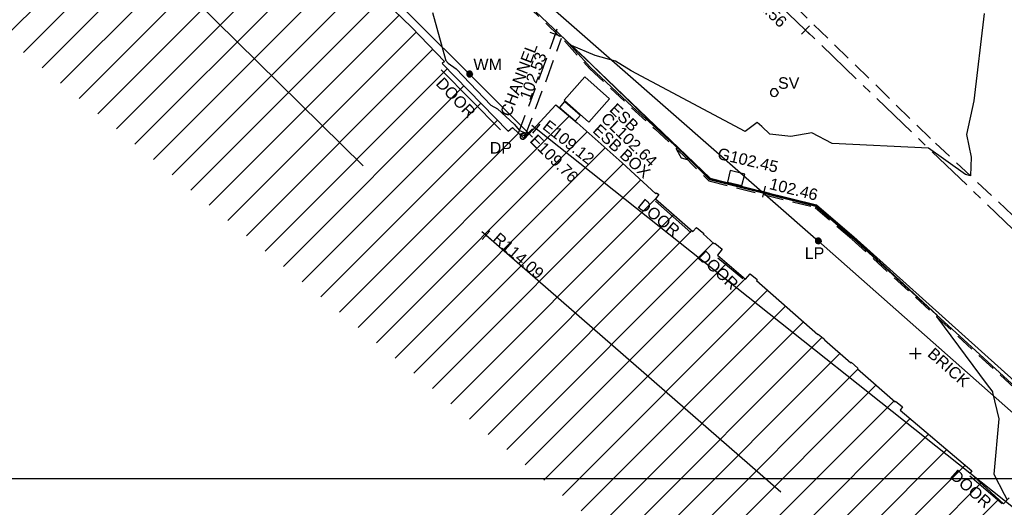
# Model space of a CAD drawing. Extents: x 635157 to 635442, y 694407 to 694910.
# Tile 72 of 104: x 635325 to 635351, y 694564 to 694577. Entities that reach past the tile are written whole.
import ezdxf

# ---------------------------------------------------------------- set-up
doc = ezdxf.new("R2010")
doc.units = 0
doc.header["$MEASUREMENT"] = 0
doc.linetypes.add('CENTER', pattern=[2, 1.25, -0.25, 0.25, -0.25])
doc.linetypes.add('DASHED', pattern=[0.75, 0.5, -0.25])
doc.layers.get('0').update_dxf_attribs({"color": 12, "linetype": 'CONTINUOUS'})
for name, color, linetype in [('BUILDING', 5, 'CONTINUOUS'), ('CHANGE_OF_SURFACE', 7, 'DASHED'), ('CHANNEL', 151, 'DASHED'), ('CHANNEL_LVL', 151, 'CONTINUOUS'), ('CHANNEL_TXT', 151, 'CONTINUOUS'), ('CONTOURS_MINOR', 132, 'CONTINUOUS'), ('DOOR', 7, 'CONTINUOUS'), ('DOOR_TXT', 7, 'CONTINUOUS'), ('DOWNPIPE', 151, 'CONTINUOUS'), ('DOWNPIPE_TXT', 151, 'CONTINUOUS'), ('EAVE', 3, 'CONTINUOUS'), ('EAVE_LVL', 3, 'CONTINUOUS'), ('ESB_BOX', 1, 'CONTINUOUS'), ('ESB_BOX_TXT', 1, 'CONTINUOUS'), ('ESB_COVER', 1, 'CONTINUOUS'), ('ESB_COVER_RMK', 1, 'CONTINUOUS'), ('GULLY', 151, 'CONTINUOUS'), ('GULLY_LVL', 151, 'CONTINUOUS'), ('HATCHING', 4, 'CONTINUOUS'), ('KERB_BOTTOM', 172, 'CONTINUOUS'), ('KERB_BOTTOM_LVL', 172, 'CONTINUOUS'), ('KERB_TOP', 2, 'CONTINUOUS'), ('LAMPPOST', 6, 'CONTINUOUS'), ('LAMPPOST_TXT', 6, 'CONTINUOUS'), ('LAYOUTS', 9, 'CONTINUOUS'), ('MARKINGS_DASHED_WHITE', 9, 'DASHED'), ('OVERHEAD_ELECTRIC', 1, 'OH_ELEC'), ('RIDGE', 6, 'CONTINUOUS'), ('RIDGE_LVL', 6, 'CONTINUOUS'), ('ROAD_CROWNLINE', 212, 'CENTER'), ('ROAD_CROWNLINE_LVL', 212, 'CONTINUOUS'), ('SLUICEVALVE', 5, 'CONTINUOUS'), ('SLUICEVALVE_TXT', 5, 'CONTINUOUS'), ('TEXT', 7, 'CONTINUOUS'), ('TEXT_TXT', 7, 'CONTINUOUS'), ('WATER_METER', 5, 'CONTINUOUS'), ('WATER_METER_TXT', 5, 'CONTINUOUS')]:
    doc.layers.add(name, color=color, linetype=linetype)
doc.styles.add('Arial', font='arial.ttf')
doc.linetypes.add('OH_ELEC', pattern='A,4,-0.4,["OE",Arial,S=0.36,R=0,X=0,Y=-0.18],-1.2', length=5.6)

# ---------------------------------------------------------------- blocks, each defined once
blk = doc.blocks.new('CIRCL')
at = {"color": 0, "linetype": 'ByBlock', "flags": 128}
for points in [[(0.5, 0), (0.475, 0.154), (0.404, 0.293), (0.293, 0.404), (0.154, 0.475), (0, 0.5), (-0.154, 0.475), (-0.293, 0.404), (-0.404, 0.293), (-0.475, 0.154), (-0.5, 0), (-0.475, -0.154), (-0.404, -0.293), (-0.293, -0.404), (-0.154, -0.475), (0, -0.5), (0.154, -0.475), (0.293, -0.404), (0.404, -0.293), (0.475, -0.154)], [(0.5, 0), (0.475, -0.154)]]:
    blk.add_lwpolyline(points, dxfattribs=at)
blk = doc.blocks.new('MH_CIR2')
at = {"color": 0, "linetype": 'ByBlock', "flags": 128}
for points in [[(0.5, 0), (0.475, 0.154), (0.404, 0.293), (0.293, 0.404), (0.154, 0.475), (0, 0.5), (-0.154, 0.475), (-0.293, 0.404), (-0.404, 0.293), (-0.475, 0.154), (-0.5, 0), (-0.475, -0.154), (-0.404, -0.293), (-0.293, -0.404), (-0.154, -0.475), (0, -0.5), (0.154, -0.475), (0.293, -0.404), (0.404, -0.293), (0.475, -0.154)], [(-0.499, -0.033), (0.033, 0.499)], [(-0.496, 0.06), (-0.06, 0.496)], [(-0.488, -0.111), (0.111, 0.488)], [(-0.467, -0.18), (0.18, 0.467)], [(-0.467, 0.179), (-0.179, 0.467)], [(-0.438, -0.241), (0.241, 0.438)], [(-0.403, -0.296), (0.296, 0.403)], [(-0.362, -0.345), (0.345, 0.362)], [(-0.315, -0.388), (0.388, 0.315)], [(-0.263, -0.425), (0.425, 0.263)], [(-0.204, -0.456), (0.456, 0.204)], [(-0.138, -0.48), (0.48, 0.138)], [(-0.064, -0.496), (0.496, 0.064)], [(0.5, 0), (0.475, -0.154)], [(0.022, -0.5), (0.5, -0.022)], [(0.128, -0.483), (0.483, -0.128)], [(0.305, -0.396), (0.396, -0.305)]]:
    blk.add_lwpolyline(points, dxfattribs=at)
blk = doc.blocks.new('MH_CIR1')
at = {"color": 0, "linetype": 'ByBlock', "flags": 128}
for points in [[(0.5, 0), (0.475, 0.154), (0.404, 0.293), (0.293, 0.404), (0.154, 0.475), (0, 0.5), (-0.154, 0.475), (-0.293, 0.404), (-0.404, 0.293), (-0.475, 0.154), (-0.5, 0), (-0.475, -0.154), (-0.404, -0.293), (-0.293, -0.404), (-0.154, -0.475), (0, -0.5), (0.154, -0.475), (0.293, -0.404), (0.404, -0.293), (0.475, -0.154)], [(0.49, 0), (0.466, 0.151), (0.396, 0.288), (0.288, 0.396), (0.151, 0.466), (0, 0.49), (-0.151, 0.466), (-0.288, 0.396), (-0.396, 0.288), (-0.466, 0.151), (-0.49, 0), (-0.466, -0.151), (-0.396, -0.288), (-0.288, -0.396), (-0.151, -0.466), (0, -0.49), (0.151, -0.466), (0.288, -0.396), (0.396, -0.288), (0.466, -0.151)], [(0.471, 0), (0.448, 0.145), (0.381, 0.276), (0.276, 0.381), (0.145, 0.448), (0, 0.471), (-0.145, 0.448), (-0.276, 0.381), (-0.381, 0.276), (-0.448, 0.145), (-0.471, 0), (-0.448, -0.145), (-0.381, -0.276), (-0.276, -0.381), (-0.145, -0.448), (0, -0.471), (0.145, -0.448), (0.276, -0.381), (0.381, -0.276), (0.448, -0.145)], [(0.471, 0), (0.448, -0.145)], [(0.49, 0), (0.466, -0.151)], [(0.5, 0), (0.475, -0.154)]]:
    blk.add_lwpolyline(points, dxfattribs=at)
blk = doc.blocks.new('SPOT')
at = {"color": 0, "linetype": 'ByBlock', "flags": 128}
for points in [[(-0.5, 0), (0.5, 0)], [(0, 0.5), (0, -0.5)]]:
    blk.add_lwpolyline(points, dxfattribs=at)

msp = doc.modelspace()

# ---------------------------------------------------------------- hatches: boundary and pattern name
at = {"layer": 'HATCHING'}
h = msp.add_hatch(dxfattribs=at)
h.set_pattern_fill('ANSI31', color=256, scale=5)
h.paths.add_polyline_path([(635260.896, 694581.354), (635271.301, 694591.065), (635302.17, 694594.765), (635349.044, 694556.282), (635353.774, 694561.666), (635353.181, 694562.179), (635353.055, 694562.037), (635351.178, 694563.755), (635351.308, 694563.906), (635351.141, 694564.051), (635351.119, 694564.026), (635350.843, 694564.274), (635350.862, 694564.294), (635350.686, 694564.453), (635350.533, 694564.296), (635349.664, 694565.097), (635349.71, 694565.154), (635347.832, 694566.742), (635347.894, 694566.828), (635347.718, 694566.973), (635347.707, 694566.961), (635346.72, 694567.821), (635346.732, 694567.838), (635346.558, 694567.99), (635346.546, 694567.975), (635345.859, 694568.571), (635345.865, 694568.583), (635345.698, 694568.727), (635345.688, 694568.715), (635344.083, 694570.124), (635344.099, 694570.146), (635343.918, 694570.294), (635343.798, 694570.159), (635343.063, 694570.784), (635343.185, 694570.943), (635342.999, 694571.098), (635342.982, 694571.081), (635342.693, 694571.338), (635342.705, 694571.348), (635342.521, 694571.507), (635342.418, 694571.399), (635341.445, 694572.255), (635341.534, 694572.365), (635341.47, 694572.411), (635341.455, 694572.387), (635340.578, 694573.191), (635339.399, 694574.235), (635338.84, 694574.706), (635338.028, 694573.821), (635337.712, 694574.119), (635337.6, 694574.019), (635335.874, 694575.784), (635335.936, 694575.841), (635335.085, 694576.725), (635334.129, 694577.654), (635333.916, 694577.86), (635333.928, 694577.875), (635333.617, 694578.184), (635333.563, 694578.139), (635332.016, 694579.701), (635330.59, 694581.108), (635329.975, 694581.705), (635329.198, 694582.551), (635328.055, 694583.661), (635326.6, 694585.113), (635325.119, 694586.549), (635322.835, 694588.781), (635321.641, 694589.943), (635321.587, 694589.924), (635320.899, 694590.603), (635320.931, 694590.661), (635320.077, 694591.49), (635318.84, 694592.759), (635317.992, 694591.945), (635315.632, 694594.419), (635315.7, 694594.487), (635315.499, 694594.72), (635315.418, 694594.651), (635314.164, 694595.953), (635313.759, 694596.331), (635313.805, 694596.375), (635313.029, 694597.193), (635313.087, 694597.254), (635312.906, 694597.451), (635312.794, 694597.369), (635312.012, 694598.213), (635311.038, 694599.21), (635309.335, 694600.978), (635307.47, 694602.911), (635304.955, 694605.524), (635303.752, 694606.799), (635302.484, 694605.988), (635300.455, 694604.654), (635298.629, 694603.434), (635298.438, 694603.818), (635298.325, 694603.814), (635298.327, 694603.847), (635298.083, 694603.826), (635298.087, 694603.776), (635296.479, 694603.652), (635293.791, 694603.475), (635293.781, 694603.537), (635293.565, 694603.519), (635293.563, 694603.456), (635293.45, 694603.451), (635293.447, 694603.485), (635293.107, 694603.455), (635292.457, 694603.402), (635292.456, 694603.306), (635290.989, 694603.213), (635289.262, 694603.112), (635287.612, 694602.948), (635287.604, 694603.252), (635287.416, 694603.223), (635287.256, 694603.269), (635281.306, 694602.227), (635281.338, 694602.064), (635280.227, 694601.865), (635280.217, 694601.904), (635279.242, 694601.735), (635279.244, 694601.683), (635278.789, 694601.62), (635278.769, 694601.715), (635278.257, 694601.629), (635278.298, 694601.375), (635277.296, 694601.174), (635277.281, 694601.244), (635274.164, 694600.654), (635274.126, 694600.831), (635273.595, 694600.745), (635273.612, 694600.622), (635272.842, 694600.47), (635272.813, 694600.568), (635272.69, 694600.549), (635272.676, 694600.612), (635272.506, 694600.585), (635272.553, 694600.411), (635271.624, 694600.26), (635271.597, 694600.409), (635271.438, 694600.384), (635271.46, 694600.264), (635269.72, 694599.945), (635269.695, 694600.056), (635269.536, 694600.046), (635269.541, 694600.005), (635269.265, 694599.968), (635269.261, 694599.967), (635269.144, 694599.95), (635269.122, 694599.987), (635268.658, 694599.882), (635267.659, 694599.738), (635266.935, 694599.607), (635266.712, 694599.546), (635265.842, 694599.272), (635265.403, 694599.095), (635264.859, 694598.857), (635264.136, 694598.433), (635263.654, 694598.103), (635262.693, 694597.37), (635261.849, 694596.651), (635259.968, 694594.782), (635259.541, 694594.369), (635258.504, 694593.222), (635256.117, 694590.796), (635253.887, 694588.515), (635252.136, 694586.755), (635250.468, 694585.014), (635250.565, 694584.943), (635249.029, 694581.573), (635248.94, 694581.578), (635248.779, 694581.392), (635247.257, 694578.117), (635247.377, 694578.059), (635246.22, 694575.47), (635245.413, 694573.695), (635245.572, 694573.625), (635244.602, 694570.924), (635243.592, 694568.147), (635242.992, 694566.524), (635240.926, 694560.703), (635239.925, 694557.907), (635245.673, 694555.119), (635244.622, 694553.171), (635249.369, 694550.738)])
h.paths.add_polyline_path([(635270.502, 694638.968), (635270.355, 694639.656), (635270.099, 694640.004), (635269.974, 694639.978), (635269.234, 694643.744), (635269.342, 694643.767), (635269.322, 694643.86), (635269.242, 694644.227), (635269.151, 694644.211), (635268.126, 694649.09), (635268.266, 694649.619), (635268.08, 694650.298), (635262.499, 694648.76), (635259.61, 694648.002), (635225.189, 694638.19), (635237.908, 694599.325), (635242.215, 694595.061), (635244.529, 694597.421), (635244.865, 694597.09), (635248.377, 694600.666), (635250.023, 694602.336), (635250.364, 694602.639), (635250.72, 694602.87), (635250.698, 694602.901), (635252.308, 694603.821), (635255.825, 694605.85), (635255.94, 694605.85), (635256.514, 694606.137), (635259.703, 694607.669), (635261.154, 694608.348), (635261.139, 694608.382), (635261.151, 694608.399), (635261.188, 694608.448), (635260.972, 694608.904), (635261.113, 694608.973), (635261.105, 694608.989), (635261.031, 694609.127), (635260.896, 694609.058), (635260.202, 694610.586), (635260.203, 694610.588), (635259.597, 694612.012), (635259.717, 694612.064), (635259.651, 694612.203), (635259.536, 694612.162), (635258.725, 694613.987), (635258.337, 694613.809), (635257.392, 694616.735), (635256.656, 694618.938), (635255.872, 694621.37), (635255.365, 694622.98), (635255.419, 694622.997), (635255.365, 694623.176), (635255.303, 694623.159), (635255.002, 694624.184), (635254.671, 694625.049), (635254.654, 694625.14), (635253.695, 694628.085), (635253.599, 694628.411), (635253.627, 694628.424), (635253.582, 694628.588), (635253.565, 694628.583), (635253.222, 694629.782), (635252.99, 694630.62), (635252.935, 694630.823), (635252.666, 694631.806), (635252.688, 694631.826), (635252.644, 694631.972), (635252.615, 694631.966), (635252.05, 694634.086), (635255.212, 694634.914), (635261.489, 694636.563), (635266.455, 694637.838)])
h.paths.add_polyline_path([(635338.032, 694573.749), (635339.246, 694572.538), (635339.571, 694572.863), (635338.357, 694574.074)], flags=24)
h.paths.add_polyline_path([(635338.362, 694574.085), (635339.705, 694573.019), (635339.99, 694573.379), (635338.647, 694574.445)], flags=24)
h.paths.add_polyline_path([(635296.307, 694603.056), (635297.717, 694603.14), (635297.689, 694603.605), (635296.279, 694603.521)], flags=24)
h.paths.add_polyline_path([(635346.194, 694563.401), (635347.496, 694562.25), (635347.8, 694562.594), (635346.499, 694563.745)], flags=24)
h.paths.add_polyline_path([(635337.06, 694571.164), (635338.372, 694570.023), (635338.673, 694570.37), (635337.362, 694571.51)], flags=24)
h.paths.add_polyline_path([(635322.848, 694583.779), (635324.088, 694582.561), (635324.41, 694582.889), (635323.171, 694584.107)], flags=24)
h.paths.add_polyline_path([(635313.707, 694592.249), (635314.942, 694591.031), (635315.259, 694591.352), (635314.024, 694592.571)], flags=24)
h.paths.add_polyline_path([(635310.682, 694595.119), (635311.842, 694593.825), (635312.185, 694594.132), (635311.025, 694595.425)], flags=24)
h.paths.add_polyline_path([(635301.949, 694604.142), (635303.164, 694602.9), (635303.493, 694603.222), (635302.277, 694604.463)], flags=24)
h.paths.add_polyline_path([(635288.728, 694599.403), (635290.452, 694599.62), (635290.394, 694600.076), (635288.67, 694599.858)], flags=24)
h.paths.add_polyline_path([(635275.157, 694596.947), (635276.867, 694597.257), (635276.785, 694597.709), (635275.075, 694597.399)], flags=24)
h.paths.add_polyline_path([(635263.764, 694594.411), (635265.448, 694594.838), (635265.335, 694595.284), (635263.651, 694594.857)], flags=24)
h.paths.add_polyline_path([(635253.188, 694583.417), (635254.398, 694584.664), (635254.068, 694584.984), (635252.858, 694583.737)], flags=24)
h.paths.add_polyline_path([(635314.826, 694591.686), (635317.056, 694591.686), (635317.056, 694592.151), (635314.826, 694592.151)], flags=24)
h.paths.add_polyline_path([(635312.651, 694593.851), (635314.881, 694593.851), (635314.881, 694594.316), (635312.651, 694594.316)], flags=24)
h.paths.add_polyline_path([(635313.667, 694592.579), (635315.918, 694592.579), (635315.918, 694593.039), (635313.667, 694593.039)], flags=24)
h.paths.add_polyline_path([(635337.042, 694573.36), (635337.774, 694573.36), (635337.774, 694573.81), (635337.042, 694573.81)], flags=24)
h.paths.add_polyline_path([(635318.31, 694591.806), (635319.042, 694591.806), (635319.042, 694592.256), (635318.31, 694592.256)], flags=24)
h.paths.add_polyline_path([(635309.965, 694598.888), (635310.697, 694598.888), (635310.697, 694599.338), (635309.965, 694599.338)], flags=24)
h.paths.add_polyline_path([(635310.527, 694598.751), (635311.516, 694597.742), (635311.848, 694598.068), (635310.859, 694599.077)], flags=24)
h.paths.add_polyline_path([(635312.237, 694597.067), (635313.167, 694596.003), (635313.517, 694596.31), (635312.588, 694597.373)], flags=24)
h.paths.add_polyline_path([(635322.492, 694587.943), (635323.493, 694586.946), (635323.822, 694587.276), (635322.821, 694588.273)], flags=24)
h.paths.add_polyline_path([(635324.77, 694585.838), (635325.757, 694584.828), (635326.09, 694585.154), (635325.103, 694586.164)], flags=24)
h.paths.add_polyline_path([(635328.178, 694581.946), (635329.177, 694580.947), (635329.506, 694581.276), (635328.507, 694582.275)], flags=24)
h.paths.add_polyline_path([(635335.579, 694575.244), (635336.558, 694574.226), (635336.893, 694574.549), (635335.915, 694575.567)], flags=24)
h.paths.add_polyline_path([(635340.841, 694572.034), (635341.933, 694571.139), (635342.228, 694571.499), (635341.136, 694572.394)], flags=24)
h.paths.add_polyline_path([(635342.411, 694570.715), (635343.434, 694569.74), (635343.755, 694570.077), (635342.733, 694571.052)], flags=24)
h.paths.add_polyline_path([(635349.001, 694564.982), (635350.059, 694564.047), (635350.367, 694564.396), (635349.309, 694565.331)], flags=24)
h.paths.add_polyline_path([(635351.233, 694562.997), (635352.267, 694562.034), (635352.584, 694562.375), (635351.55, 694563.338)], flags=24)
h.paths.add_polyline_path([(635319.575, 694590.969), (635320.591, 694589.988), (635320.914, 694590.323), (635319.898, 694591.304)], flags=24)
h.paths.add_polyline_path([(635276.935, 694600.547), (635278.327, 694600.787), (635278.247, 694601.246), (635276.855, 694601.006)], flags=24)
h.paths.add_polyline_path([(635271.242, 694599.626), (635272.638, 694599.84), (635272.567, 694600.3), (635271.171, 694600.086)], flags=24)
h.paths.add_polyline_path([(635293.625, 694602.811), (635295.035, 694602.888), (635295.01, 694603.353), (635293.599, 694603.276)], flags=24)
h.paths.add_polyline_path([(635298.296, 694602.545), (635300.059, 694602.545), (635300.059, 694603.011), (635298.296, 694603.011)], flags=24)
h.paths.add_polyline_path([(635298.298, 694602.883), (635299.03, 694602.883), (635299.03, 694603.333), (635298.298, 694603.333)], flags=24)
h.paths.add_polyline_path([(635301.729, 694604.552), (635302.841, 694605.423), (635302.554, 694605.789), (635301.442, 694604.918)], flags=24)
h.paths.add_polyline_path([(635287.138, 694602.382), (635287.87, 694602.382), (635287.87, 694602.832), (635287.138, 694602.832)], flags=24)
h.paths.add_polyline_path([(635289.373, 694602.436), (635291.322, 694602.436), (635291.322, 694602.901), (635289.373, 694602.901)], flags=24)
h.paths.add_polyline_path([(635266.739, 694599.026), (635267.973, 694599.224), (635267.899, 694599.683), (635266.665, 694599.485)], flags=24)
h.paths.add_polyline_path([(635267.196, 694597.975), (635268.577, 694598.272), (635268.479, 694598.727), (635267.098, 694598.43)], flags=24)
h.paths.add_polyline_path([(635261.894, 694596.529), (635264.123, 694596.529), (635264.123, 694596.995), (635261.894, 694596.995)], flags=24)
h.paths.add_polyline_path([(635260.136, 694594.825), (635262.365, 694594.825), (635262.365, 694595.291), (635260.136, 694595.291)], flags=24)
h.paths.add_polyline_path([(635260.961, 694595.684), (635263.212, 694595.684), (635263.212, 694596.144), (635260.961, 694596.144)], flags=24)
h.paths.add_polyline_path([(635245.605, 694573.179), (635246.337, 694573.179), (635246.337, 694573.629), (635245.605, 694573.629)], flags=24)
h.paths.add_polyline_path([(635244.39, 694569.945), (635245.122, 694569.945), (635245.122, 694570.395), (635244.39, 694570.395)], flags=24)
h.paths.add_polyline_path([(635249.677, 694581.168), (635250.217, 694582.473), (635249.787, 694582.651), (635249.247, 694581.346)], flags=24)
h.paths.add_polyline_path([(635251.026, 694584.944), (635251.758, 694584.944), (635251.758, 694585.394), (635251.026, 694585.394)], flags=24)
h.paths.add_polyline_path([(635252.644, 694586.001), (635253.645, 694586.997), (635253.317, 694587.327), (635252.315, 694586.331)], flags=24)
h.paths.add_polyline_path([(635259.035, 694592.847), (635260, 694593.878), (635259.66, 694594.197), (635258.695, 694593.165)], flags=24)
h.paths.add_polyline_path([(635245.28, 694570.874), (635245.706, 694572.221), (635245.262, 694572.361), (635244.836, 694571.014)], flags=24)
h.paths.add_polyline_path([(635242.623, 694563.839), (635243.086, 694565.174), (635242.646, 694565.327), (635242.183, 694563.992)], flags=24)
h.paths.add_polyline_path([(635266.435, 694637.96), (635267.836, 694638.269), (635267.737, 694638.718), (635266.336, 694638.408)], flags=24)
h.paths.add_polyline_path([(635258.708, 694636.072), (635260.764, 694636.526), (635260.667, 694636.965), (635258.61, 694636.511)], flags=24)
h.paths.add_polyline_path([(635252.819, 694634.329), (635254.22, 694634.638), (635254.121, 694635.087), (635252.72, 694634.778)], flags=24)
h.paths.add_polyline_path([(635269.538, 694643.977), (635269.962, 694641.914), (635270.403, 694642.005), (635269.978, 694644.068)], flags=25)
h.paths.add_polyline_path([(635270.291, 694640.94), (635270.58, 694639.534), (635271.031, 694639.627), (635270.742, 694641.033)], flags=9)
h.paths.add_polyline_path([(635257.245, 694610.068), (635257.909, 694608.462), (635258.334, 694608.638), (635257.67, 694610.244)], flags=24)
h.paths.add_polyline_path([(635252.33, 694633.92), (635252.812, 694632.274), (635253.253, 694632.404), (635252.771, 694634.049)], flags=25)
h.paths.add_polyline_path([(635260.376, 694610.927), (635261.081, 694609.364), (635261.5, 694609.553), (635260.795, 694611.116)], flags=25)
h.paths.add_polyline_path([(635245.409, 694596.693), (635246.61, 694597.918), (635246.282, 694598.24), (635245.081, 694597.015)], flags=25)
h.paths.add_polyline_path([(635254.342, 694604.103), (635255.841, 694604.935), (635255.618, 694605.337), (635254.119, 694604.504)], flags=25)
h.paths.add_polyline_path([(635243.062, 694594.212), (635244.256, 694595.443), (635243.926, 694595.763), (635242.732, 694594.533)], flags=25)
h.paths.add_polyline_path([(635240.944, 694596.988), (635242.153, 694598.236), (635241.823, 694598.556), (635240.614, 694597.308)], flags=24)
h.paths.add_polyline_path([(635248.926, 694605.338), (635250.44, 694606.192), (635250.214, 694606.592), (635248.7, 694605.738)], flags=24)
h.paths.add_polyline_path([(635254.026, 694614.719), (635254.535, 694613.058), (635254.975, 694613.193), (635254.465, 694614.854)], flags=24)
h.paths.add_polyline_path([(635250.542, 694625.567), (635251.051, 694623.906), (635251.49, 694624.04), (635250.981, 694625.702)], flags=24)
h.paths.add_polyline_path([(635250.049, 694629.572), (635250.534, 694627.903), (635250.976, 694628.032), (635250.49, 694629.7)], flags=24)
h.paths.add_polyline_path([(635247.541, 694637.653), (635248.026, 694635.984), (635248.467, 694636.113), (635247.982, 694637.781)], flags=24)
h.paths.add_polyline_path([(635260.999, 694607.247), (635261.863, 694608.392), (635261.496, 694608.669), (635260.632, 694607.524)], flags=25)
h.paths.add_polyline_path([(635251.37, 694633.841), (635251.768, 694632.486), (635252.215, 694632.617), (635251.817, 694633.973)], flags=24)
h.paths.add_polyline_path([(635252.184, 694630.91), (635252.612, 694629.564), (635253.055, 694629.705), (635252.628, 694631.051)], flags=24)
h.paths.add_polyline_path([(635253.951, 694625.37), (635254.39, 694624.028), (635254.832, 694624.172), (635254.394, 694625.515)], flags=24)
h.paths.add_polyline_path([(635256.233, 694618.497), (635256.652, 694617.148), (635257.097, 694617.286), (635256.678, 694618.635)], flags=24)
h.paths.add_polyline_path([(635255.481, 694620.937), (635255.908, 694619.591), (635256.352, 694619.732), (635255.925, 694621.078)], flags=24)
h.paths.add_polyline_path([(635257.286, 694615.379), (635257.707, 694614.03), (635258.151, 694614.169), (635257.731, 694615.518)], flags=24)
h.paths.add_polyline_path([(635258.306, 694613.401), (635258.868, 694612.105), (635259.296, 694612.291), (635258.733, 694613.586)], flags=24)
h.paths.add_polyline_path([(635259.07, 694611.75), (635259.622, 694610.449), (635260.051, 694610.631), (635259.498, 694611.932)], flags=24)
h.paths.add_polyline_path([(635255.141, 694605.853), (635255.873, 694605.853), (635255.873, 694606.303), (635255.141, 694606.303)], flags=24)
h.paths.add_polyline_path([(635251.711, 694603.1), (635252.606, 694603.1), (635252.606, 694603.55), (635251.711, 694603.55)], flags=25)
h.paths.add_polyline_path([(635248.579, 694600.986), (635249.519, 694602.04), (635249.172, 694602.35), (635248.231, 694601.296)], flags=24)
h.paths.add_polyline_path([(635250.507, 694603.219), (635251.747, 694603.895), (635251.524, 694604.304), (635250.284, 694603.628)], flags=24)
h.paths.add_polyline_path([(635248.752, 694599.469), (635250.268, 694601.005), (635249.936, 694601.332), (635248.421, 694599.796)], flags=25)
h.paths.add_polyline_path([(635248.891, 694600.248), (635249.899, 694601.27), (635249.572, 694601.592), (635248.564, 694600.571)], flags=25)

# ---------------------------------------------------------------- linework, layer by layer
at = {"layer": 'BUILDING'}
msp.add_polyline3d([(635334.129, 694577.654, 102.818), (635335.085, 694576.725, 102.8), (635335.936, 694575.841, 102.753), (635335.874, 694575.784, 102.768), (635337.6, 694574.019, 102.764), (635337.712, 694574.119, 102.759), (635338.028, 694573.821, 102.753), (635338.84, 694574.706, 102.691), (635339.399, 694574.235, 102.703), (635340.578, 694573.191, 102.652), (635341.455, 694572.387, 102.626), (635341.47, 694572.411, 102.622), (635341.534, 694572.365, 102.625), (635341.445, 694572.255, 102.637), (635342.418, 694571.399, 102.64), (635342.521, 694571.507, 102.63), (635342.705, 694571.348, 102.618), (635342.693, 694571.338, 102.623), (635342.982, 694571.081, 102.619), (635342.999, 694571.098, 102.617), (635343.185, 694570.943, 102.614), (635343.063, 694570.784, 102.627), (635343.798, 694570.159, 102.62), (635343.918, 694570.294, 102.617), (635344.099, 694570.146, 102.626), (635344.083, 694570.124, 102.631), (635345.688, 694568.715, 102.628), (635345.698, 694568.727, 102.628), (635345.865, 694568.583, 102.628), (635345.859, 694568.571, 102.626), (635346.546, 694567.975, 102.628), (635346.558, 694567.99, 102.625), (635346.732, 694567.838, 102.622), (635346.72, 694567.821, 102.623), (635347.707, 694566.961, 102.611), (635347.718, 694566.973, 102.61), (635347.894, 694566.828, 102.605), (635347.832, 694566.742, 102.608), (635349.71, 694565.154, 102.544), (635349.664, 694565.097, 102.545), (635350.533, 694564.296, 102.512), (635350.686, 694564.453, 102.493)], dxfattribs=at)
at = {"layer": 'CHANGE_OF_SURFACE'}
msp.add_polyline3d([(635322.282, 694592.745, 102.89), (635325.741, 694589.332, 102.836), (635328.006, 694587.131, 102.807), (635330.727, 694584.488, 102.745), (635334.025, 694581.283, 102.717), (635336.823, 694578.545, 102.67), (635337.128, 694578.217, 102.61), (635337.497, 694577.872, 102.545), (635339.068, 694576.373, 102.524), (635339.722, 694575.655, 102.628), (635340.822, 694574.625, 102.61), (635341.428, 694574.078, 102.527), (635342.167, 694573.392, 102.491), (635342.837, 694572.722, 102.546), (635345.616, 694572.031, 102.536), (635346.575, 694571.205, 102.528), (635350.828, 694567.31, 102.474), (635352.5, 694565.938, 102.334), (635355.172, 694563.527, 102.267)], dxfattribs=at)
at = {"layer": 'CHANNEL'}
for points in [[(635337.87, 694573.97, 102.756), (635338.438, 694575.465, 102.611), (635338.832, 694576.553, 102.53)], [(635338.047, 694573.903, 102.756), (635338.616, 694575.399, 102.611), (635338.994, 694576.444, 102.533)]]:
    msp.add_polyline3d(points, dxfattribs=at)
at = {"layer": 'CONTOURS_MINOR'}
for points in [[(635335.623, 694577.118, 102.75), (635335.961, 694575.892, 102.75), (635335.959, 694575.871, 102.75), (635336.035, 694575.791, 102.75), (635336.244, 694575.644, 102.75), (635337.144, 694574.695, 102.75), (635337.323, 694574.603, 102.75), (635337.756, 694574.201, 102.75), (635337.893, 694574.033, 102.75), (635338.071, 694573.965, 102.75), (635338.121, 694573.977, 102.75), (635338.068, 694573.864, 102.75)], [(635350.028, 694577.087, 102.5), (635349.76, 694574.814, 102.5), (635349.572, 694573.931, 102.5), (635349.689, 694573.34, 102.5), (635349.674, 694572.851, 102.5), (635349.543, 694572.887, 102.5), (635348.576, 694573.576, 102.5), (635346.056, 694573.695, 102.5), (635345.533, 694573.972, 102.5), (635344.979, 694573.877, 102.5), (635344.433, 694573.939, 102.5), (635344.227, 694574.145, 102.5), (635344.106, 694574.249, 102.5), (635343.787, 694574.011, 102.5), (635340.813, 694575.594, 102.5), (635340.401, 694575.85, 102.5), (635339.869, 694575.998, 102.5), (635339.252, 694576.259, 102.5), (635339.615, 694575.912, 102.5), (635339.859, 694575.676, 102.5), (635340.167, 694575.376, 102.5), (635342.009, 694573.59, 102.5), (635341.983, 694573.563, 102.5), (635342.079, 694573.381, 102.5), (635342.119, 694573.325, 102.5), (635342.276, 694573.283, 102.5), (635342.279, 694573.289, 102.5), (635342.301, 694573.311, 102.5), (635342.866, 694572.775, 102.5), (635345.641, 694572.079, 102.5), (635346.608, 694571.242, 102.5), (635347.322, 694570.594, 102.5), (635348.807, 694569.211, 102.5), (635348.782, 694569.183, 102.5), (635350.109, 694567.403, 102.5), (635350.234, 694567.246, 102.5), (635350.246, 694567.215, 102.5), (635350.247, 694567.2, 102.5), (635350.413, 694566.51, 102.5), (635350.283, 694565.067, 102.5), (635350.553, 694564.549, 102.5), (635350.63, 694564.396, 102.5)]]:
    msp.add_polyline3d(points, dxfattribs=at)
msp.add_polyline3d([(635337.9, 694573.948, 102.75), (635338.031, 694573.898, 102.75), (635338.021, 694573.831, 102.75), (635337.9, 694573.948, 102.75)], close=True, dxfattribs=at)
at = {"layer": 'DOOR'}
for points in [[(635337.399, 694574.054, 102.774), (635335.852, 694575.62, 102.765)], [(635342.371, 694571.379, 102.642), (635341.448, 694572.193, 102.646)], [(635343.725, 694570.166, 102.623), (635343.075, 694570.706, 102.626)], [(635350.497, 694564.296, 102.502), (635349.656, 694565.019, 102.529)]]:
    msp.add_polyline3d(points, dxfattribs=at)
at = {"layer": 'EAVE'}
for points in [[(635338.126, 694573.972, 109.758), (635324.864, 694587.208, 109.779)], [(635338.332, 694574.085, 109.121), (635354.007, 694561.652, 110.8)]]:
    msp.add_polyline3d(points, dxfattribs=at)
at = {"layer": 'ESB_BOX'}
msp.add_polyline3d([(635339.352, 694574.28, 102.655), (635338.941, 694574.632, 102.658), (635339.082, 694574.791, 102.658), (635339.487, 694574.433, 102.655)], close=True, dxfattribs=at)
at = {"layer": 'ESB_COVER'}
msp.add_polyline3d([(635339.599, 694575.436, 102.642), (635339.06, 694574.827, 102.687), (635339.705, 694574.256, 102.669), (635340.244, 694574.865, 102.624)], close=True, dxfattribs=at)
at = {"layer": 'GULLY'}
msp.add_polyline3d([(635343.394, 694572.992, 102.453), (635343.323, 694572.69, 102.468), (635343.705, 694572.6, 102.474), (635343.776, 694572.902, 102.459)], close=True, dxfattribs=at)
at = {"layer": 'KERB_BOTTOM'}
msp.add_polyline3d([(635322.414, 694592.706, 102.782), (635325.793, 694589.385, 102.755), (635328.058, 694587.184, 102.726), (635329.567, 694585.718, 102.692), (635330.779, 694584.541, 102.664), (635333.982, 694581.399, 102.584), (635336.715, 694578.724, 102.537), (635337.18, 694578.269, 102.529), (635338.308, 694577.154, 102.514), (635339.788, 694575.75, 102.492), (635342.874, 694572.789, 102.465), (635344.277, 694572.44, 102.46), (635345.651, 694572.098, 102.455), (635346.624, 694571.26, 102.447), (635350.903, 694567.426, 102.361), (635352.063, 694566.391, 102.333), (635354.899, 694563.86, 102.265)], dxfattribs=at)
at = {"layer": 'KERB_TOP'}
msp.add_polyline3d([(635322.308, 694592.771, 102.89), (635325.767, 694589.359, 102.836), (635328.032, 694587.158, 102.807), (635330.753, 694584.515, 102.745), (635334.051, 694581.309, 102.717), (635336.85, 694578.571, 102.67), (635337.154, 694578.243, 102.61), (635337.523, 694577.899, 102.545), (635339.095, 694576.399, 102.524), (635339.749, 694575.681, 102.628), (635340.847, 694574.652, 102.61), (635341.453, 694574.105, 102.527), (635342.193, 694573.419, 102.491), (635342.855, 694572.756, 102.546), (635345.633, 694572.065, 102.536), (635346.6, 694571.232, 102.528), (635350.852, 694567.338, 102.474), (635352.524, 694565.966, 102.334), (635355.197, 694563.554, 102.267)], dxfattribs=at)
at = {"layer": 'LAYOUTS', "linetype": 'ByBlock'}
msp.add_lwpolyline([(635219.422, 694564.959), (635379.622, 694564.959), (635379.622, 694659.559), (635219.422, 694659.559)], close=True, dxfattribs=at)
at = {"layer": 'MARKINGS_DASHED_WHITE'}
msp.add_polyline3d([(635314.845, 694608.244, 103.139), (635318.629, 694604.093, 103.042), (635326.913, 694595.404, 102.895), (635335.078, 694587.037, 102.762), (635340.212, 694582.027, 102.673), (635348.756, 694573.706, 102.521), (635355.519, 694567.402, 102.366), (635362.002, 694561.583, 102.23), (635370.435, 694553.951, 102.026), (635378.967, 694546.407, 101.852), (635387.224, 694538.74, 101.64), (635393.798, 694532.215, 101.453), (635399.967, 694525.73, 101.271), (635407.685, 694516.798, 101.057), (635413.095, 694510.244, 100.898), (635419.86, 694501.51, 100.699)], dxfattribs=at)
at = {"layer": 'OVERHEAD_ELECTRIC'}
msp.add_polyline3d([(635285.922, 694625.312, 110.339), (635305.263, 694608.054, 110.525), (635325.798, 694588.578, 110.433), (635345.704, 694571.146, 110.061), (635362.32, 694556.472, 109.758), (635381.367, 694539.653, 109.395), (635383.14, 694537.133, 105.712)], dxfattribs=at)
at = {"layer": 'RIDGE'}
for points in [[(635322.818, 694583.924, 113.657), (635333.815, 694573.117, 113.647)], [(635337.021, 694571.306, 114.086), (635344.722, 694564.61, 114.089)]]:
    msp.add_polyline3d(points, dxfattribs=at)
at = {"layer": 'ROAD_CROWNLINE'}
msp.add_polyline3d([(635403.309, 694521.584, 101.169), (635399.786, 694525.612, 101.255), (635396.604, 694529.001, 101.35), (635393.678, 694532.117, 101.437), (635389.613, 694536.149, 101.559), (635387.129, 694538.612, 101.633), (635382.343, 694543.013, 101.761), (635378.845, 694546.23, 101.855), (635374.913, 694549.706, 101.932), (635370.468, 694553.635, 102.018), (635367.442, 694556.352, 102.092), (635361.957, 694561.277, 102.226), (635360.005, 694563.038, 102.266), (635352.582, 694569.738, 102.42), (635352.46, 694569.848, 102.422), (635345.364, 694576.659, 102.564), (635341.352, 694580.51, 102.645), (635338.187, 694583.623, 102.699), (635331.587, 694590.115, 102.813), (635331.072, 694590.649, 102.822), (635324.124, 694597.841, 102.941)], dxfattribs=at)

# ---------------------------------------------------------------- block references
at = {"layer": 'CHANNEL_LVL', "xscale": 0.3, "yscale": 0.3, "zscale": 0.3, "rotation": 70.09304}
msp.add_blockref('SPOT', (635338.832, 694576.553, 102.53), dxfattribs=at)
at = {"layer": 'DOWNPIPE', "xscale": 0.15, "yscale": 0.15, "zscale": 0.15}
msp.add_blockref('MH_CIR1', (635337.985, 694573.885, 102.733), dxfattribs=at)
at = {"layer": 'EAVE_LVL', "xscale": 0.3, "yscale": 0.3, "zscale": 0.3}
for p, rotation in [((635338.332, 694574.085, 109.121), 321.579468), ((635338.126, 694573.972, 109.758), 315.056213)]:
    msp.add_blockref('SPOT', p, dxfattribs=dict(at, rotation=rotation))
at = {"layer": 'KERB_BOTTOM_LVL', "xscale": 0.3, "yscale": 0.3, "zscale": 0.3, "rotation": 346.026886}
msp.add_blockref('SPOT', (635344.277, 694572.44, 102.46), dxfattribs=at)
at = {"layer": 'LAMPPOST', "xscale": 0.15, "yscale": 0.15, "zscale": 0.15}
msp.add_blockref('MH_CIR2', (635345.698, 694571.156, 102.566), dxfattribs=at)
at = {"layer": 'RIDGE_LVL', "xscale": 0.3, "yscale": 0.3, "zscale": 0.3, "rotation": 318.993134}
msp.add_blockref('SPOT', (635337.021, 694571.306, 114.086), dxfattribs=at)
at = {"layer": 'ROAD_CROWNLINE_LVL', "xscale": 0.3, "yscale": 0.3, "zscale": 0.3, "rotation": 316.173645}
msp.add_blockref('SPOT', (635345.364, 694576.659, 102.564), dxfattribs=at)
at = {"layer": 'SLUICEVALVE', "xscale": 0.2, "yscale": 0.2, "zscale": 0.2}
msp.add_blockref('CIRCL', (635344.546, 694575.026, 102.529), dxfattribs=at)
at = {"layer": 'TEXT', "xscale": 0.3, "yscale": 0.3, "zscale": 0.3}
msp.add_blockref('SPOT', (635348.234, 694568.217, 102.551), dxfattribs=at)
at = {"layer": 'WATER_METER', "xscale": 0.15, "yscale": 0.15, "zscale": 0.15}
msp.add_blockref('MH_CIR2', (635336.592, 694575.512, 102.733), dxfattribs=at)

# ---------------------------------------------------------------- texts
at = {"layer": 'CHANNEL_LVL', "style": 'Arial'}
msp.add_text('102.53', height=0.3, rotation=70.093, dxfattribs=at).set_placement((635338.173, 694574.805))
at = {"layer": 'CHANNEL_TXT', "style": 'Arial'}
msp.add_text('CHANNEL', height=0.3, rotation=69.187, dxfattribs=at).set_placement((635337.662, 694574.375))
at = {"layer": 'DOOR_TXT', "style": 'Arial'}
for rotation, p in [(313.8671, (635335.692, 694575.246)), (320.6454, (635340.953, 694572.049)), (316.3853, (635342.525, 694570.721)), (318.5355, (635349.114, 694564.992))]:
    msp.add_text('DOOR', height=0.3, rotation=rotation, dxfattribs=at).set_placement(p)
at = {"layer": 'DOWNPIPE_TXT', "style": 'Arial'}
msp.add_text('DP', height=0.3, dxfattribs=at).set_placement((635337.117, 694573.435))
at = {"layer": 'EAVE_LVL', "style": 'Arial'}
for s, rotation, p in [('E109.12', 321.5795, (635338.472, 694574.101)), ('E109.76', 315.0562, (635338.144, 694573.753))]:
    msp.add_text(s, height=0.3, rotation=rotation, dxfattribs=at).set_placement(p)
at = {"layer": 'ESB_BOX_TXT', "style": 'Arial'}
msp.add_text('ESB BOX', height=0.3, rotation=317.5424, dxfattribs=at).set_placement((635339.784, 694574.01))
at = {"layer": 'ESB_COVER_RMK', "style": 'Arial'}
for s, p in [('ESB', (635340.224, 694574.56)), ('CL102.64', (635339.997, 694574.321))]:
    msp.add_text(s, height=0.3, rotation=316.3905, dxfattribs=at).set_placement(p)
at = {"layer": 'GULLY_LVL', "style": 'Arial'}
msp.add_text('G102.45', height=0.3, rotation=346.7428, dxfattribs=at).set_placement((635343.045, 694573.301))
at = {"layer": 'KERB_BOTTOM_LVL', "style": 'Arial'}
msp.add_text('102.46', height=0.3, rotation=346.0269, dxfattribs=at).set_placement((635344.399, 694572.513))
at = {"layer": 'LAMPPOST_TXT', "style": 'Arial'}
msp.add_text('LP', height=0.3, dxfattribs=at).set_placement((635345.343, 694570.688))
at = {"layer": 'RIDGE_LVL', "style": 'Arial'}
msp.add_text('R114.09', height=0.3, rotation=318.9931, dxfattribs=at).set_placement((635337.172, 694571.175))
at = {"layer": 'ROAD_CROWNLINE_LVL', "style": 'Arial'}
msp.add_text('102.56', height=0.3, rotation=316.1736, dxfattribs=at).set_placement((635343.775, 694577.588))
at = {"layer": 'SLUICEVALVE_TXT', "style": 'Arial'}
msp.add_text('SV', height=0.3, dxfattribs=at).set_placement((635344.646, 694575.126))
at = {"layer": 'TEXT_TXT', "style": 'Arial'}
msp.add_text('BRICK', height=0.3, rotation=318.4492, dxfattribs=at).set_placement((635348.527, 694568.172))
at = {"layer": 'WATER_METER_TXT', "style": 'Arial'}
msp.add_text('WM', height=0.3, dxfattribs=at).set_placement((635336.692, 694575.612))

doc.saveas('drawing.dxf')
